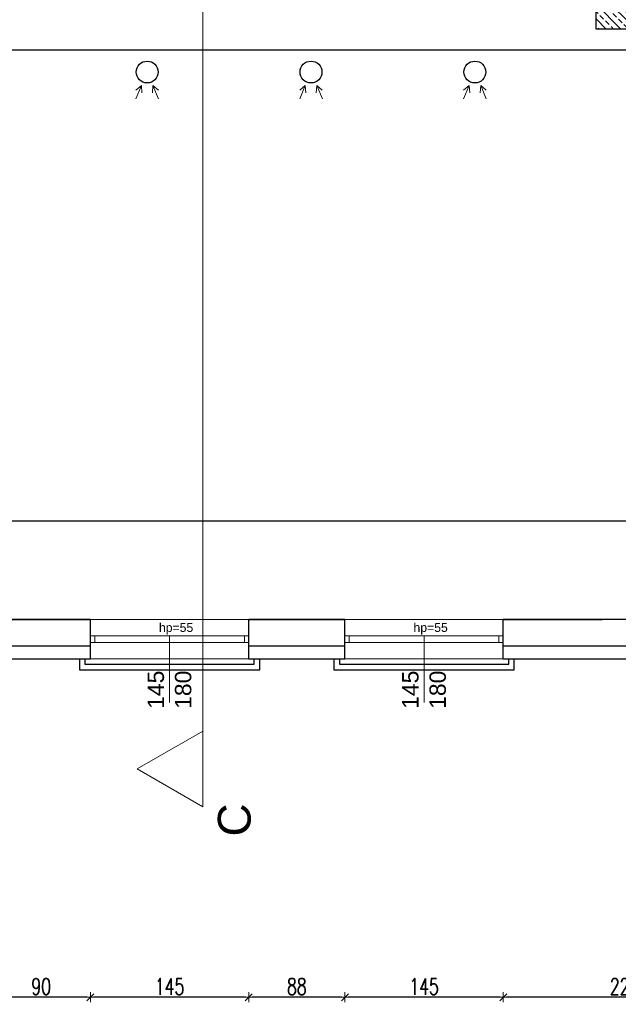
# Model space of a CAD drawing. Header units: millimetres. Extents: x 0 to 111311, y -48878 to -25280.
# Tile 235 of 244: x 106615 to 107163, y -28719 to -27817. Entities that reach past the tile are written whole.
import ezdxf

# ---------------------------------------------------------------- set-up
doc = ezdxf.new("R2010")
doc.units = ezdxf.units.MM
doc.layers.get('Defpoints').update_dxf_attribs({"color": 30})
for name, color, linetype, lineweight in [('J opisy', 7, 'Continuous', 9), ('J stolarka_okna', 144, 'Continuous', 0), ('J wymiary', 1, 'Continuous', 9), ('OPIS', 7, 'Continuous', 5), ('sciany', 252, 'Continuous', 30)]:
    doc.layers.add(name, color=color, linetype=linetype, lineweight=lineweight)
doc.styles.add('ADESK2', font='simplex', dxfattribs={"width": 0.7})
doc.styles.get("Standard").update_dxf_attribs({"font": 'arial.ttf'})
doc.dimstyles.new('1-100', dxfattribs={"dimscale": 1.5, "dimtxt": 10, "dimasz": 2, "dimexe": 1, "dimexo": 1, "dimgap": 1.5, "dimtad": 1, "dimdec": 0, "dimrnd": 0.5, "dimdsep": 46, "dimtxsty": 'ADESK2', "dimblk": 'wymiar', "dimcen": -1, "dimdle": 5, "dimse1": 1, "dimse2": 1, "dimclrd": 256, "dimclre": 256, "dimclrt": 256, "dimadec": 0, "dimazin": 0, "dimtfac": 1, "dimtdec": 0, "dimtix": 1, "dimtmove": 0, "dimatfit": 3, "dimfxl": 20, "dimfxlon": 1, "dimtolj": 1, "dimtzin": 0, "dimarcsym": 0})

# ---------------------------------------------------------------- blocks, each defined once
blk = doc.blocks.new('A$C368F61CA')
at = {"lineweight": 13}
for points in [[(143.62, 476.61), (148.73, 488.67), (149.26, 482.16)], [(143.62, 476.61), (148.73, 488.67), (143.68, 484.51)], [(164.38, 476.61), (159.28, 488.67), (158.75, 482.16)], [(164.38, 476.61), (159.28, 488.67), (164.32, 484.51)], [(293.62, 476.61), (298.73, 488.67), (299.26, 482.16)], [(293.62, 476.61), (298.73, 488.67), (293.68, 484.51)], [(314.38, 476.61), (309.28, 488.67), (308.75, 482.16)], [(314.38, 476.61), (309.28, 488.67), (314.32, 484.51)], [(443.62, 476.61), (448.73, 488.67), (449.26, 482.16)], [(443.62, 476.61), (448.73, 488.67), (443.68, 484.51)], [(464.38, 476.61), (459.28, 488.67), (458.75, 482.16)], [(464.38, 476.61), (459.28, 488.67), (464.32, 484.51)]]:
    blk.add_lwpolyline(points, dxfattribs=at)
for centre in [(154, 501.14), (304, 501.14), (454, 501.14)]:
    blk.add_circle(centre, 10)
blk = doc.blocks.new('wymiar')
for p, q in [((1.5, 0), (-1.5, 0)), ((1.06, 1.06), (-1.06, -1.06)), ((0, 1.5), (0, -1.5))]:
    blk.add_line(p, q)
blk = doc.blocks.new('*D1717')
at = {"layer": 'Defpoints', "color": 0, "ltscale": 4}
for p in [(107057.92, -28374.99), (107279.92, -28376.19), (107057.92, -28712.14)]:
    blk.add_point(p, dxfattribs=at)
at = {"layer": 'J wymiary', "lineweight": -2}
blk.add_line((107276.92, -28712.14), (107060.92, -28712.14), dxfattribs=at)
at = {"layer": 'J wymiary', "lineweight": -2, "ltscale": 4, "xscale": 3, "yscale": 3, "zscale": 3, "rotation": 180}
blk.add_blockref('wymiar', (107057.92, -28712.14), dxfattribs=at)
at = {"layer": 'J wymiary', "lineweight": -2, "ltscale": 4, "xscale": 3, "yscale": 3, "zscale": 3}
blk.add_blockref('wymiar', (107279.92, -28712.14), dxfattribs=at)
at = {"layer": 'J wymiary', "ltscale": 4, "insert": (107168.92, -28702.39), "char_height": 15, "attachment_point": 5, "style": 'ADESK2'}
blk.add_mtext('\\A1;222', dxfattribs=at)
blk = doc.blocks.new('*D1718')
at = {"layer": 'Defpoints', "color": 0, "ltscale": 4}
for p in [(106912.92, -28374.6), (107057.92, -28374.99), (106912.92, -28712.14)]:
    blk.add_point(p, dxfattribs=at)
at = {"layer": 'J wymiary', "lineweight": -2}
blk.add_line((107054.92, -28712.14), (106915.92, -28712.14), dxfattribs=at)
at = {"layer": 'J wymiary', "lineweight": -2, "ltscale": 4, "xscale": 3, "yscale": 3, "zscale": 3, "rotation": 180}
blk.add_blockref('wymiar', (106912.92, -28712.14), dxfattribs=at)
at = {"layer": 'J wymiary', "lineweight": -2, "ltscale": 4, "xscale": 3, "yscale": 3, "zscale": 3}
blk.add_blockref('wymiar', (107057.92, -28712.14), dxfattribs=at)
at = {"layer": 'J wymiary', "ltscale": 4, "insert": (106985.42, -28702.39), "char_height": 15, "attachment_point": 5, "style": 'ADESK2'}
blk.add_mtext('\\A1;145', dxfattribs=at)
blk = doc.blocks.new('*D1719')
at = {"layer": 'Defpoints', "color": 0, "ltscale": 4}
for p in [(106824.92, -28375.39), (106912.92, -28374.6), (106824.92, -28712.14)]:
    blk.add_point(p, dxfattribs=at)
at = {"layer": 'J wymiary', "lineweight": -2}
blk.add_line((106909.92, -28712.14), (106827.92, -28712.14), dxfattribs=at)
at = {"layer": 'J wymiary', "lineweight": -2, "ltscale": 4, "xscale": 3, "yscale": 3, "zscale": 3, "rotation": 180}
blk.add_blockref('wymiar', (106824.92, -28712.14), dxfattribs=at)
at = {"layer": 'J wymiary', "lineweight": -2, "ltscale": 4, "xscale": 3, "yscale": 3, "zscale": 3}
blk.add_blockref('wymiar', (106912.92, -28712.14), dxfattribs=at)
at = {"layer": 'J wymiary', "ltscale": 4, "insert": (106868.92, -28702.39), "char_height": 15, "attachment_point": 5, "style": 'ADESK2'}
blk.add_mtext('\\A1;88', dxfattribs=at)
blk = doc.blocks.new('*D1720')
at = {"layer": 'Defpoints', "color": 0, "ltscale": 4}
for p in [(106679.92, -28375.39), (106824.92, -28375.39), (106679.92, -28712.14)]:
    blk.add_point(p, dxfattribs=at)
at = {"layer": 'J wymiary', "lineweight": -2}
blk.add_line((106821.92, -28712.14), (106682.92, -28712.14), dxfattribs=at)
at = {"layer": 'J wymiary', "lineweight": -2, "ltscale": 4, "xscale": 3, "yscale": 3, "zscale": 3, "rotation": 180}
blk.add_blockref('wymiar', (106679.92, -28712.14), dxfattribs=at)
at = {"layer": 'J wymiary', "lineweight": -2, "ltscale": 4, "xscale": 3, "yscale": 3, "zscale": 3}
blk.add_blockref('wymiar', (106824.92, -28712.14), dxfattribs=at)
at = {"layer": 'J wymiary', "ltscale": 4, "insert": (106752.42, -28702.39), "char_height": 15, "attachment_point": 5, "style": 'ADESK2'}
blk.add_mtext('\\A1;145', dxfattribs=at)
blk = doc.blocks.new('*D1721')
at = {"layer": 'Defpoints', "color": 0, "ltscale": 4}
for p in [(106679.92, -28375.39), (106589.92, -28432.32), (106589.92, -28712.14)]:
    blk.add_point(p, dxfattribs=at)
at = {"layer": 'J wymiary', "lineweight": -2}
blk.add_line((106676.92, -28712.14), (106592.92, -28712.14), dxfattribs=at)
at = {"layer": 'J wymiary', "lineweight": -2, "ltscale": 4, "xscale": 3, "yscale": 3, "zscale": 3, "rotation": 180}
blk.add_blockref('wymiar', (106589.92, -28712.14), dxfattribs=at)
at = {"layer": 'J wymiary', "lineweight": -2, "ltscale": 4, "xscale": 3, "yscale": 3, "zscale": 3}
blk.add_blockref('wymiar', (106679.92, -28712.14), dxfattribs=at)
at = {"layer": 'J wymiary', "ltscale": 4, "insert": (106634.92, -28702.39), "char_height": 15, "attachment_point": 5, "style": 'ADESK2'}
blk.add_mtext('\\A1;90', dxfattribs=at)
blk = doc.blocks.new('*D1724')
at = {"layer": 'Defpoints', "color": 0, "ltscale": 4}
for p in [(105970.92, -28432.32), (108633.92, -28432.32), (108633.92, -28782.88)]:
    blk.add_point(p, dxfattribs=at)
at = {"layer": 'J wymiary', "lineweight": -2}
blk.add_line((105973.92, -28782.88), (108630.92, -28782.88), dxfattribs=at)
at = {"layer": 'J wymiary', "lineweight": -2, "ltscale": 4, "xscale": 3, "yscale": 3, "zscale": 3, "rotation": 180}
blk.add_blockref('wymiar', (105970.92, -28782.88), dxfattribs=at)
at = {"layer": 'J wymiary', "lineweight": -2, "ltscale": 4, "xscale": 3, "yscale": 3, "zscale": 3}
blk.add_blockref('wymiar', (108633.92, -28782.88), dxfattribs=at)
at = {"layer": 'J wymiary', "ltscale": 4, "insert": (107302.42, -28773.13), "char_height": 15, "attachment_point": 5, "style": 'ADESK2'}
blk.add_mtext('\\A1;2663', dxfattribs=at)
blk = doc.blocks.new('*D1732')
at = {"layer": 'Defpoints', "color": 0, "ltscale": 4}
for p in [(108633.92, -28402.32), (105899.79, -28567.32), (108633.92, -28567.32)]:
    blk.add_point(p, dxfattribs=at)
at = {"layer": 'J wymiary', "lineweight": -2}
blk.add_line((105899.79, -28405.32), (105899.79, -28564.32), dxfattribs=at)
at = {"layer": 'J wymiary', "lineweight": -2, "ltscale": 4, "xscale": 3, "yscale": 3, "zscale": 3}
for p, rotation in [((105899.79, -28402.32), 90), ((105899.79, -28567.32), 270)]:
    blk.add_blockref('wymiar', p, dxfattribs=dict(at, rotation=rotation))
at = {"layer": 'J wymiary', "ltscale": 4, "insert": (105890.04, -28484.82), "char_height": 15, "attachment_point": 5, "rotation": 90, "style": 'ADESK2'}
blk.add_mtext('\\A1;165', dxfattribs=at)
blk = doc.blocks.new('*D1748')
at = {"layer": 'Defpoints', "color": 0, "ltscale": 4}
for p in [(106597.92, -27825.82), (108325.92, -27844.77), (108325.92, -27873.54)]:
    blk.add_point(p, dxfattribs=at)
at = {"layer": 'J wymiary', "lineweight": -2}
blk.add_line((106600.92, -27844.77), (108322.92, -27844.77), dxfattribs=at)
at = {"layer": 'J wymiary', "lineweight": -2, "ltscale": 4, "xscale": 3, "yscale": 3, "zscale": 3, "rotation": 180}
blk.add_blockref('wymiar', (106597.92, -27844.77), dxfattribs=at)
at = {"layer": 'J wymiary', "lineweight": -2, "ltscale": 4, "xscale": 3, "yscale": 3, "zscale": 3}
blk.add_blockref('wymiar', (108325.92, -27844.77), dxfattribs=at)
at = {"layer": 'J wymiary', "ltscale": 4, "insert": (107461.92, -27835.02), "char_height": 15, "attachment_point": 5, "style": 'ADESK2'}
blk.add_mtext('\\A1;1728', dxfattribs=at)
blk = doc.blocks.new('*D1760')
at = {"layer": 'Defpoints', "color": 0, "ltscale": 4}
for p in [(108325.92, -28276.03), (108325.92, -28304.01), (106577.92, -28317.44)]:
    blk.add_point(p, dxfattribs=at)
at = {"layer": 'J wymiary', "lineweight": -2}
blk.add_line((106580.92, -28276.03), (108322.92, -28276.03), dxfattribs=at)
at = {"layer": 'J wymiary', "lineweight": -2, "ltscale": 4, "xscale": 3, "yscale": 3, "zscale": 3, "rotation": 180}
blk.add_blockref('wymiar', (106577.92, -28276.03), dxfattribs=at)
at = {"layer": 'J wymiary', "lineweight": -2, "ltscale": 4, "xscale": 3, "yscale": 3, "zscale": 3}
blk.add_blockref('wymiar', (108325.92, -28276.03), dxfattribs=at)
at = {"layer": 'J wymiary', "ltscale": 4, "insert": (107451.92, -28266.28), "char_height": 15, "attachment_point": 5, "style": 'ADESK2'}
blk.add_mtext('\\A1;1748', dxfattribs=at)

msp = doc.modelspace()

# ---------------------------------------------------------------- hatches: boundary and pattern name
at = {"layer": 'J opisy'}
h = msp.add_hatch(dxfattribs=at)
h.set_pattern_fill('ANSI33', color=256, scale=1.5, angle=90, style=0)
h.set_pattern_definition([(135, (39696.796, -3543.057), (-6.7351921, -6.7351921), []), (135, (39696.796, -3536.322), (-6.7351921, -6.7351921), [4.7625, -2.38125])])
h.paths.add_polyline_path([(107160.417, -27798.32), (107142.917, -27798.32), (107142.917, -27770.82), (107160.417, -27770.82)])
h.paths.add_polyline_path([(107160.417, -27770.82), (107177.917, -27770.82), (107177.917, -27798.32), (107160.417, -27798.32)])
h.paths.add_polyline_path([(107160.417, -27798.32), (107177.917, -27798.32), (107177.917, -27825.82), (107160.417, -27825.82)])
h.paths.add_polyline_path([(107142.917, -27798.32), (107160.417, -27798.32), (107160.417, -27825.82), (107142.917, -27825.82)])

# ---------------------------------------------------------------- linework, layer by layer
for p, q in [((106577.917, -28366.32), (106679.917, -28366.32)), ((106824.917, -28366.32), (106912.917, -28366.32)), ((107057.917, -28366.32), (107148.417, -28366.32)), ((106669.917, -28402.32), (106669.917, -28412.32)), ((106674.917, -28402.32), (106674.917, -28407.32)), ((106829.917, -28407.32), (106829.917, -28402.32)), ((106834.917, -28412.32), (106834.917, -28402.32)), ((106902.917, -28402.32), (106902.917, -28412.32)), ((106907.917, -28402.32), (106907.917, -28407.32)), ((107062.917, -28407.32), (107062.917, -28402.32)), ((107067.917, -28412.32), (107067.917, -28402.32))]:
    msp.add_line(p, q)
msp.add_lwpolyline([(106145.703, -28420.32), (106577.917, -28420.32), (106577.917, -28390.32), (106679.917, -28390.32)])
at = {"layer": 'J stolarka_okna', "linetype": 'Continuous', "lineweight": 9}
for p, q in [((106683.917, -28387.32), (106683.917, -28381.32)), ((106820.917, -28387.32), (106820.917, -28381.32)), ((106916.917, -28387.32), (106916.917, -28381.32)), ((107053.917, -28387.32), (107053.917, -28381.32))]:
    msp.add_line(p, q, dxfattribs=at)
at = {"layer": 'sciany'}
for p, q in [((106679.917, -28402.32), (106679.917, -28366.32)), ((106824.917, -28402.32), (106824.917, -28366.32)), ((106912.917, -28402.32), (106912.917, -28366.32)), ((107279.917, -28366.32), (107057.917, -28366.32)), ((107057.917, -28402.32), (107057.917, -28366.32)), ((106577.917, -28390.32), (106679.917, -28390.32)), ((106589.917, -28402.32), (106679.917, -28402.32))]:
    msp.add_line(p, q, dxfattribs=at)
msp.add_lwpolyline([(107177.917, -27825.82), (107142.917, -27825.82), (107142.917, -27770.82), (107177.917, -27770.82)], close=True, dxfattribs=at)
for points in [[(106679.917, -28366.32), (106577.917, -28366.32)], [(106912.917, -28366.32), (106824.917, -28366.32)], [(106824.917, -28390.32), (106912.917, -28390.32)], [(107057.917, -28390.32), (107279.917, -28390.32)], [(106824.917, -28402.32), (106912.917, -28402.32)], [(107057.917, -28402.32), (107279.917, -28402.32)]]:
    msp.add_lwpolyline(points, dxfattribs=at)

# ---------------------------------------------------------------- block references
at = {"lineweight": 140}
msp.add_blockref('A$C368F61CA', (106577.917, -28366.32), dxfattribs=at)

# ---------------------------------------------------------------- texts
at = {"layer": 'J opisy', "insert": (106718.532, -27791.568), "char_height": 15, "width": 85.22639, "attachment_point": 5, "rotation": 90, "bg_fill": 2}
msp.add_mtext('{\\fTimes New Roman|b0|i1|c238|p18;90\\P200}', dxfattribs=at)
at = {"layer": 'J opisy', "char_height": 8, "width": 72.5, "attachment_point": 5, "bg_fill": 2}
for insert in [(106758.404, -28374.921), (106991.404, -28374.921)]:
    msp.add_mtext('{\\fArial|b0|i0|c238|p34;hp=55}', dxfattribs=dict(at, insert=insert))
at = {"layer": 'OPIS', "insert": (106811.866, -28549.907), "char_height": 30, "width": 162.4495, "attachment_point": 5, "rotation": 90}
msp.add_mtext('C', dxfattribs=at)

# ---------------------------------------------------------------- dimensions: what is measured, and where the dimension line sits
at = {"layer": 'J wymiary'}
for base, p1, p2, picture, middle in [((108325.917, -28276.031), (106577.917, -28317.442), (108325.917, -28304.014), '*D1760', (107451.917, -28266.281)), ((106589.917, -28712.14), (106679.917, -28375.393), (106589.917, -28432.32), '*D1721', (106634.917, -28702.39)), ((106824.917, -28712.14), (106912.917, -28374.596), (106824.917, -28375.393), '*D1719', (106868.917, -28702.39)), ((107057.917, -28712.14), (107279.917, -28376.187), (107057.917, -28374.994), '*D1717', (107168.917, -28702.39))]:
    dim = msp.add_linear_dim(base=base, p1=p1, p2=p2, dimstyle='1-100', override={"dimblk": 'wymiar'}, dxfattribs=at)
    dim.commit()
    dim.dimension.update_dxf_attribs({"geometry": picture, "text_midpoint": middle})

# ---------------------------------------------------------------- next in the draw order: linework, layer by layer
at = {"layer": 'J stolarka_okna', "linetype": 'Continuous', "lineweight": 9}
for p, q in [((106824.917, -28366.32), (106679.917, -28366.32)), ((107057.917, -28366.32), (106912.917, -28366.32))]:
    msp.add_line(p, q, dxfattribs=at)

# ---------------------------------------------------------------- next in the draw order: texts
at = {"layer": 'J opisy', "char_height": 15, "width": 85.22639, "attachment_point": 5, "rotation": 90, "bg_fill": 2}
for insert in [(106752.417, -28430.678), (106985.417, -28430.678)]:
    msp.add_mtext('{\\fArial|b0|i0|c238|p34;145\\P180}', dxfattribs=dict(at, insert=insert))

# ---------------------------------------------------------------- next in the draw order: dimensions: what is measured, and where the dimension line sits
at = {"layer": 'J wymiary'}
dim = msp.add_linear_dim(base=(108325.917, -27844.769), p1=(106597.917, -27825.82), p2=(108325.917, -27873.544), dimstyle='1-100', override={"dimblk": 'wymiar'}, dxfattribs=at)
dim.commit()
dim.dimension.update_dxf_attribs({"geometry": '*D1748', "text_midpoint": (107461.917, -27835.019)})

# ---------------------------------------------------------------- next in the draw order: linework, layer by layer
for p, q in [((106674.917, -28407.32), (106829.917, -28407.32)), ((106907.917, -28407.32), (107062.917, -28407.32)), ((106669.917, -28412.32), (106834.917, -28412.32)), ((106902.917, -28412.32), (107067.917, -28412.32))]:
    msp.add_line(p, q)
at = {"layer": 'J opisy'}
for p, q in [((106752.417, -28381.32), (106752.417, -28442.32)), ((106985.417, -28381.32), (106985.417, -28442.32))]:
    msp.add_line(p, q, dxfattribs=at)
at = {"layer": 'J stolarka_okna', "linetype": 'Continuous', "lineweight": 9}
for p, q in [((106679.917, -28381.32), (106824.917, -28381.32)), ((106912.917, -28381.32), (107057.917, -28381.32)), ((106679.917, -28387.32), (106824.917, -28387.32)), ((106912.917, -28387.32), (107057.917, -28387.32)), ((106824.917, -28402.32), (106679.917, -28402.32)), ((107057.917, -28402.32), (106912.917, -28402.32))]:
    msp.add_line(p, q, dxfattribs=at)
at = {"layer": 'OPIS'}
msp.add_line((106782.805, -26995.279), (106782.805, -28537.748), dxfattribs=at)
msp.add_lwpolyline([(106722.805, -28503.107), (106782.805, -28537.748), (106782.805, -28468.466)], close=True, dxfattribs=at)

# ---------------------------------------------------------------- next in the draw order: dimensions: what is measured, and where the dimension line sits
at = {"layer": 'J wymiary'}
for base, p1, p2, picture, middle in [((106679.917, -28712.14), (106824.917, -28375.393), (106679.917, -28375.393), '*D1720', (106752.417, -28702.39)), ((106912.917, -28712.14), (107057.917, -28374.994), (106912.917, -28374.596), '*D1718', (106985.417, -28702.39)), ((108633.917, -28782.883), (105970.917, -28432.32), (108633.917, -28432.32), '*D1724', (107302.417, -28773.133))]:
    dim = msp.add_linear_dim(base=base, p1=p1, p2=p2, dimstyle='1-100', override={"dimblk": 'wymiar'}, dxfattribs=at)
    dim.commit()
    dim.dimension.update_dxf_attribs({"geometry": picture, "text_midpoint": middle})
dim = msp.add_linear_dim(base=(105899.793, -28567.32), p1=(108633.917, -28402.32), p2=(108633.917, -28567.32), angle=90, dimstyle='1-100', override={"dimblk": 'wymiar'}, dxfattribs=at)
dim.commit()
dim.dimension.update_dxf_attribs({"geometry": '*D1732', "text_midpoint": (105890.043, -28484.82)})

doc.saveas('drawing.dxf')
